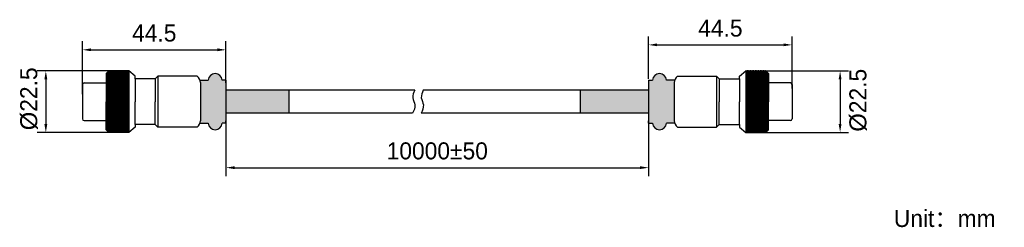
# Model space of a CAD drawing. Header units: millimetres. Extents: x 185 to 301, y 564 to 588.
import ezdxf

# ---------------------------------------------------------------- set-up
doc = ezdxf.new("R2010")
doc.units = ezdxf.units.MM
doc.header["$LTSCALE"] = 23.1
doc.header["$PDMODE"] = 3
doc.header["$PDSIZE"] = 8
doc.layers.get('0').update_dxf_attribs({"linetype": 'CONTINUOUS'})
doc.layers.get('Defpoints').update_dxf_attribs({"linetype": 'CONTINUOUS'})
doc.layers.add('HATCH', color=7, linetype='CONTINUOUS')
doc.styles.get("Standard").update_dxf_attribs({"font": 'simfang.ttf'})
doc.dimstyles.new('GB-35', dxfattribs={"dimtxt": 1, "dimasz": 1, "dimexe": 1, "dimexo": 0.875, "dimgap": 0.875, "dimtad": 1, "dimdsep": 46, "dimtxsty": 'STANDARD', "dimcen": 1, "dimadec": 0, "dimazin": 0, "dimtfac": 0.7, "dimtmove": 0, "dimatfit": 3, "dimfxl": 1, "dimtzin": 0, "dimarcsym": 0})

# ---------------------------------------------------------------- blocks, each defined once
blk = doc.blocks.new('*D22')
at = {"color": 0, "lineweight": -2}
for p, q in [((209.3, 579.03), (209.3, 569.82)), ((258.89, 579.03), (258.89, 569.82)), ((210.3, 570.82), (257.89, 570.82))]:
    blk.add_line(p, q, dxfattribs=at)
at = {"color": 0}
for points in [[(210.3, 570.99), (210.3, 570.66), (209.3, 570.82)], [(257.89, 570.66), (257.89, 570.99), (258.89, 570.82)]]:
    blk.add_solid(points, dxfattribs=at)
at = {"layer": 'Defpoints', "color": 0}
for p in [(209.3, 579.91), (258.89, 579.91), (258.89, 570.82)]:
    blk.add_point(p, dxfattribs=at)
at = {"color": 0, "insert": (234.09, 572.78), "char_height": 1, "attachment_point": 5}
blk.add_mtext('{\\fFZLanTingHei-R-GBK|b0|i0|c134|p2;\\H2x;10000%%p50}', dxfattribs=at)
blk = doc.blocks.new('*D23')
at = {"color": 0, "lineweight": -2}
for p, q in [((192.46, 579.44), (192.46, 585.65)), ((193.46, 584.65), (208.3, 584.65)), ((209.3, 580.78), (209.3, 585.65))]:
    blk.add_line(p, q, dxfattribs=at)
at = {"color": 0}
for points in [[(193.46, 584.82), (193.46, 584.49), (192.46, 584.65)], [(208.3, 584.49), (208.3, 584.82), (209.3, 584.65)]]:
    blk.add_solid(points, dxfattribs=at)
at = {"layer": 'Defpoints', "color": 0}
for p in [(209.3, 584.65), (209.3, 579.91), (192.46, 578.57)]:
    blk.add_point(p, dxfattribs=at)
at = {"color": 0, "insert": (200.88, 586.61), "char_height": 1, "attachment_point": 5}
blk.add_mtext('{\\fFZLanTingHei-R-GBK|b0|i0|c134|p2;\\H2x;44.5}', dxfattribs=at)
blk = doc.blocks.new('*D24')
at = {"color": 0, "lineweight": -2}
for p, q in [((258.89, 581.24), (258.89, 586.23)), ((275.72, 580.11), (275.72, 586.23)), ((259.89, 585.23), (274.72, 585.23))]:
    blk.add_line(p, q, dxfattribs=at)
at = {"color": 0}
for points in [[(259.89, 585.4), (259.89, 585.07), (258.89, 585.23)], [(274.72, 585.07), (274.72, 585.4), (275.72, 585.23)]]:
    blk.add_solid(points, dxfattribs=at)
at = {"layer": 'Defpoints', "color": 0}
for p in [(275.72, 585.23), (258.89, 580.36), (275.72, 579.24)]:
    blk.add_point(p, dxfattribs=at)
at = {"color": 0, "insert": (267.31, 587.19), "char_height": 1, "attachment_point": 5}
blk.add_mtext('{\\fFZLanTingHei-R-GBK|b0|i0|c134|p2;\\H2x;44.5}', dxfattribs=at)
blk = doc.blocks.new('*D25')
at = {"color": 0, "lineweight": -2}
for p, q in [((197.03, 582.18), (187.16, 582.18)), ((188.16, 581.18), (188.16, 575.95)), ((197.03, 574.95), (187.16, 574.95))]:
    blk.add_line(p, q, dxfattribs=at)
at = {"color": 0}
for points in [[(188.33, 581.18), (187.99, 581.18), (188.16, 582.18)], [(187.99, 575.95), (188.33, 575.95), (188.16, 574.95)]]:
    blk.add_solid(points, dxfattribs=at)
at = {"layer": 'Defpoints', "color": 0}
for p in [(197.9, 582.18), (188.16, 574.95), (197.9, 574.95)]:
    blk.add_point(p, dxfattribs=at)
at = {"color": 0, "insert": (186.19, 578.9), "char_height": 1, "attachment_point": 5, "rotation": 90}
blk.add_mtext('{\\fArial|b0|i0|c134|p34;\\H2x;%%c\\fFZLanTingHei-R-GBK|b0|i0|c134|p2;22.5}', dxfattribs=at)
blk = doc.blocks.new('*D26')
at = {"color": 0, "lineweight": -2}
for p, q in [((272.34, 582.18), (282.36, 582.18)), ((281.36, 581.18), (281.36, 575.95)), ((272.34, 574.95), (282.36, 574.95))]:
    blk.add_line(p, q, dxfattribs=at)
at = {"color": 0}
for points in [[(281.52, 581.18), (281.19, 581.18), (281.36, 582.18)], [(281.19, 575.95), (281.52, 575.95), (281.36, 574.95)]]:
    blk.add_solid(points, dxfattribs=at)
at = {"layer": 'Defpoints', "color": 0}
for p in [(271.46, 582.18), (271.46, 574.95), (281.36, 574.95)]:
    blk.add_point(p, dxfattribs=at)
at = {"color": 0, "insert": (283.48, 578.73), "char_height": 1, "attachment_point": 5, "rotation": 90}
blk.add_mtext('{\\fArial|b0|i0|c134|p34;\\H2x;%%c\\fFZLanTingHei-R-GBK|b0|i0|c134|p2;22.5}', dxfattribs=at)

msp = doc.modelspace()

# ---------------------------------------------------------------- hatches: boundary and pattern name
at = {"layer": 'HATCH'}
h = msp.add_hatch(dxfattribs=at)
h.set_pattern_fill('AR-B816', scale=0.00075, angle=90)
h.set_pattern_definition([(90, (-337.6613, 62.18388), (-0.1524, 0), []), (180, (-337.6613, 62.18388), (-0.1524, -0.1524), [0.1524, -0.1524])])
h.paths.add_polyline_path([(195.241, 580.776), (195.241, 578.566), (195.241, 576.356), (195.241, 575.252), (195.541, 574.952), (197.9, 574.952), (197.9, 582.18), (195.541, 582.18), (195.241, 581.88)])
h = msp.add_hatch(color=7, dxfattribs=at)
h.dxf.hatch_style = 1
h.paths.add_polyline_path([(209.296, 580.816), (209.296, 581.093), (208.836, 581.093, 0.9377136), (207.207, 581.093), (206.229, 581.093, -0.0580153), (206.296, 580.816), (206.296, 576.316, -0.0580153), (206.229, 576.039), (207.207, 576.039, 0.9377136), (208.836, 576.039), (209.296, 576.039), (209.296, 576.316), (209.296, 577.222), (209.296, 579.91)])
h.paths.add_polyline_path([(216.678, 579.91), (209.296, 579.91), (209.296, 577.222), (216.678, 577.222)])
h.paths.add_polyline_path([(258.888, 577.222), (258.888, 579.91), (250.873, 579.91), (250.873, 577.222)])
h.paths.add_polyline_path([(258.888, 576.316), (258.888, 576.039), (259.348, 576.039, 0.9377136), (260.977, 576.039), (261.955, 576.039, -0.0580153), (261.888, 576.316), (261.888, 580.816, -0.0580153), (261.955, 581.093), (260.977, 581.093, 0.9377136), (259.348, 581.093), (258.888, 581.093), (258.888, 580.816), (258.888, 579.91), (258.888, 577.222)])
h = msp.add_hatch(dxfattribs=at)
h.set_pattern_fill('AR-B816', scale=0.00075, angle=90)
h.set_pattern_definition([(90, (-337.1501, 62.18388), (-0.1524, 0), []), (180, (-337.1501, 62.18388), (-0.1524, -0.1524), [0.1524, -0.1524])])
h.paths.add_polyline_path([(272.943, 580.776), (272.943, 578.566), (272.943, 576.356), (272.943, 575.252), (272.643, 574.952), (270.284, 574.952), (270.284, 582.18), (272.643, 582.18), (272.943, 581.88)])

# ---------------------------------------------------------------- linework, layer by layer
for p, q in [((195.241, 581.88), (195.541, 582.18)), ((195.241, 581.88), (195.241, 578.566)), ((197.9, 582.18), (195.541, 582.18)), ((198.639, 581.566), (197.9, 582.18)), ((197.9, 582.18), (197.9, 574.952)), ((198.639, 581.236), (198.639, 581.566)), ((201.008, 581.236), (198.639, 581.236)), ((198.639, 581.236), (198.639, 578.566)), ((201.315, 581.566), (201.008, 581.236)), ((201.008, 581.236), (201.008, 578.566)), ((205.916, 581.566), (201.315, 581.566)), ((201.315, 581.566), (201.315, 575.566)), ((201.315, 581.566), (201.315, 581.236)), ((262.268, 581.566), (266.869, 581.566)), ((266.869, 581.566), (266.869, 575.566)), ((266.869, 581.566), (266.869, 581.236)), ((266.869, 581.566), (267.176, 581.236)), ((267.176, 581.236), (269.545, 581.236)), ((267.176, 581.236), (267.176, 578.566)), ((269.545, 581.566), (270.284, 582.18)), ((269.545, 581.236), (269.545, 581.566)), ((269.545, 581.236), (269.545, 578.566)), ((270.284, 582.18), (272.643, 582.18)), ((270.284, 582.18), (270.284, 574.952)), ((272.943, 581.88), (272.643, 582.18)), ((272.943, 581.88), (272.943, 578.566)), ((192.459, 580.576), (192.459, 576.556)), ((192.659, 580.776), (195.241, 580.776)), ((206.229, 581.093), (207.207, 581.093)), ((206.296, 580.816), (206.296, 576.316)), ((209.296, 581.093), (208.836, 581.093)), ((209.296, 581.093), (209.296, 580.816)), ((209.296, 580.816), (209.296, 576.316)), ((258.888, 581.093), (258.888, 580.816)), ((258.888, 581.093), (259.348, 581.093)), ((258.888, 580.816), (258.888, 576.316)), ((261.955, 581.093), (260.977, 581.093)), ((261.888, 580.816), (261.888, 576.316)), ((261.888, 580.816), (261.888, 576.316)), ((275.525, 580.776), (272.943, 580.776)), ((275.725, 580.576), (275.725, 576.556)), ((216.678, 579.91), (216.678, 577.222)), ((250.873, 579.91), (250.873, 577.222)), ((195.241, 575.252), (195.241, 578.566)), ((198.639, 575.896), (198.639, 578.566)), ((201.008, 575.896), (201.008, 578.566)), ((267.176, 575.896), (267.176, 578.566)), ((269.545, 575.896), (269.545, 578.566)), ((272.943, 575.252), (272.943, 578.566)), ((192.659, 576.356), (195.241, 576.356)), ((198.639, 575.566), (197.9, 574.952)), ((201.008, 575.896), (198.639, 575.896)), ((198.639, 575.896), (198.639, 575.566)), ((201.315, 575.566), (201.008, 575.896)), ((205.916, 575.566), (201.315, 575.566)), ((206.229, 576.039), (207.207, 576.039)), ((209.296, 576.039), (208.836, 576.039)), ((209.296, 576.039), (209.296, 576.316)), ((258.888, 576.039), (258.888, 576.316)), ((258.888, 576.039), (259.348, 576.039)), ((261.955, 576.039), (260.977, 576.039)), ((262.268, 575.566), (266.869, 575.566)), ((266.869, 575.566), (267.176, 575.896)), ((267.176, 575.896), (269.545, 575.896)), ((269.545, 575.896), (269.545, 575.566)), ((269.545, 575.566), (270.284, 574.952)), ((275.525, 576.356), (272.943, 576.356)), ((195.241, 575.252), (195.541, 574.952)), ((197.9, 574.952), (195.541, 574.952)), ((270.284, 574.952), (272.643, 574.952)), ((272.943, 575.252), (272.643, 574.952))]:
    msp.add_line(p, q)
at = {"ltscale": 2}
for p, q in [((231.44, 579.91), (209.296, 579.91)), ((258.888, 579.91), (232.427, 579.91)), ((231.201, 577.222), (209.296, 577.222)), ((258.888, 577.222), (232.188, 577.222))]:
    msp.add_line(p, q, dxfattribs=at)
for centre, radius, start, end in [((205.072, 580.666), 1.234, 6.97216, 46.81589), ((208.021, 581.041), 0.816, 3.6822, 176.3178), ((260.163, 581.041), 0.816, 3.6822, 176.3178), ((263.112, 580.666), 1.234, 133.18411, 173.02784), ((263.112, 580.666), 1.234, 133.18411, 173.02784), ((192.659, 580.576), 0.2, 90, 180), ((275.525, 580.576), 0.2, 0, 90), ((192.659, 576.556), 0.2, 180, 270), ((275.525, 576.556), 0.2, 270, 0), ((205.072, 576.466), 1.234, 313.18411, 353.02784), ((208.021, 576.091), 0.816, 183.6822, 356.3178), ((260.163, 576.091), 0.816, 183.6822, 356.3178), ((263.112, 576.466), 1.234, 186.97216, 226.81589), ((263.112, 576.466), 1.234, 186.97216, 226.81589)]:
    msp.add_arc(centre, radius, start, end)
for points in [[(231.44, 579.91), (231.32, 579.614), (231.083, 579.033), (231.641, 578.144), (231.354, 577.543), (231.201, 577.222)], [(232.427, 579.91), (232.307, 579.614), (232.07, 579.033), (232.628, 578.144), (232.341, 577.543), (232.188, 577.222)]]:
    msp.add_open_spline(points, degree=3, knots=[0, 0, 0, 0, 0.9074016, 1.7844839, 2.781625, 2.781625, 2.781625, 2.781625])

# ---------------------------------------------------------------- texts
at = {"insert": (287.664, 565.86), "char_height": 2, "width": 95.24409, "attachment_point": 1}
msp.add_mtext('{\\fFZLanTingHei-R-GBK|b0|i0|c134|p2;Unit：mm}', dxfattribs=at)

# ---------------------------------------------------------------- dimensions: what is measured, and where the dimension line sits
for base, p1, p2, picture, middle in [((275.725, 585.232), (258.888, 580.36), (275.725, 579.236), '*D24', (267.306, 587.186)), ((209.296, 584.653), (192.459, 578.566), (209.296, 579.91), '*D23', (200.878, 586.607))]:
    dim = msp.add_linear_dim(base=base, p1=p1, p2=p2, text='{\\fFZLanTingHei-R-GBK|b0|i0|c134|p2;\\H2x;44.5}', dimstyle='GB-35', override={"dimtxsty": 'STANDARD'})
    dim.commit()
    dim.dimension.update_dxf_attribs({"geometry": picture, "text_midpoint": middle})
for base, p1, p2, override, picture, middle in [((188.16, 574.952), (197.9, 582.18), (197.9, 574.952), {"dimtxsty": 'STANDARD'}, '*D25', (188.16, 578.905)), ((281.357, 574.952), (271.463, 582.18), (271.463, 574.952), {"dimtxsty": 'STANDARD', "dimtmove": 2}, '*D26', (283.475, 578.726))]:
    dim = msp.add_linear_dim(base=base, p1=p1, p2=p2, angle=90, text='{\\fArial|b0|i0|c134|p34;\\H2x;%%c\\fFZLanTingHei-R-GBK|b0|i0|c134|p2;22.5}', dimstyle='GB-35', override=override)
    dim.commit()
    dim.dimension.update_dxf_attribs({"geometry": picture, "text_midpoint": middle, "dimtype": 160})
dim = msp.add_linear_dim(base=(258.888, 570.825), p1=(209.296, 579.91), p2=(258.888, 579.91), text='{\\fFZLanTingHei-R-GBK|b0|i0|c134|p2;\\H2x;10000%%p50}', dimstyle='GB-35', override={"dimtxsty": 'STANDARD'})
dim.commit()
dim.dimension.update_dxf_attribs({"geometry": '*D22', "text_midpoint": (234.092, 570.825), "dimtype": 160})

doc.saveas('drawing.dxf')
